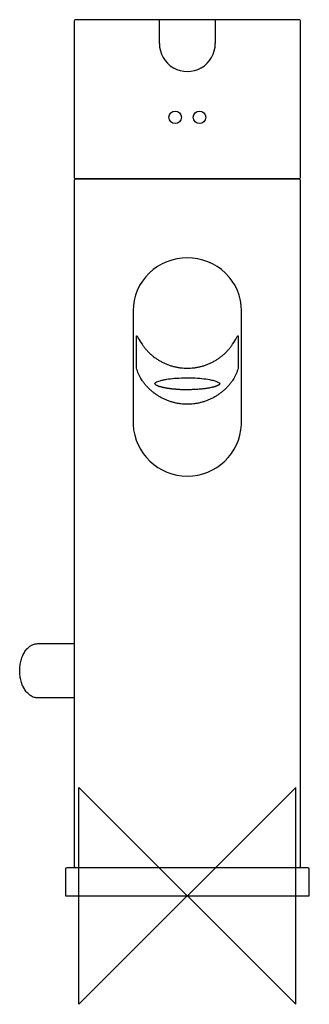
# Model space of a CAD drawing. Header units: millimetres. Extents: x -31 to 22, y -20 to 162.
import ezdxf

# ---------------------------------------------------------------- set-up
doc = ezdxf.new("R2010")
doc.units = ezdxf.units.MM
doc.header["$MEASUREMENT"] = 0
doc.layers.add('ORIGIN', color=6, linetype='Continuous')
doc.layers.add('PLANNING', color=1, linetype='Continuous')

# ---------------------------------------------------------------- blocks, each defined once
blk = doc.blocks.new('707155_F')
at = {"layer": 'ORIGIN'}
for p, q in [((20, 20), (-20, -20)), ((-20, -20), (-20, 20)), ((-20, 20), (20, -20)), ((20, -20), (20, 20))]:
    blk.add_line(p, q, dxfattribs=at)
at = {"layer": 'PLANNING'}
for p, q in [((-20.9, 161.4), (-20.9, 132.52)), ((-5.15, 161.6), (-20.7, 161.6)), ((-5.15, 157.2), (-5.15, 161.6)), ((5.15, 161.6), (5.15, 157.2)), ((20.7, 161.6), (5.15, 161.6)), ((20.9, 132.52), (20.9, 161.4)), ((-20.9, 132.52), (-20.9, 132.51)), ((-20.9, 132.51), (-20.9, 132.5)), ((-20.9, 131.95), (-20.9, 5.45)), ((-20.7, 132.3), (20.7, 132.3)), ((20.65, 132.2), (-20.65, 132.2)), ((20.9, 132.5), (20.9, 132.52)), ((20.9, 5.45), (20.9, 131.95)), ((-10, 107.9), (-10, 86.94)), ((10, 86.94), (10, 107.9)), ((-9.37, 97.45), (-9.37, 103.27)), ((9.37, 103.27), (9.37, 97.45)), ((-27.6, 46.52), (-20.9, 46.52)), ((-20.9, 36.52), (-27.6, 36.52)), ((22.1, 5.2), (-22.1, 5.2))]:
    blk.add_line(p, q, dxfattribs=at)
for points in [[(5.15, 161.6), (-5.15, 161.6)], [(-22.5, 4.8), (-22.5, 0), (22.5, 0), (22.5, 4.8)]]:
    blk.add_lwpolyline(points, dxfattribs=at)
for centre in [(-2.25, 143.6), (2.25, 143.6)]:
    blk.add_circle(centre, 1.15, dxfattribs=at)
for centre, radius, start, end in [((-20.7, 161.4), 0.2, 90, 180), ((18.08, 161.4), 0.2, 80.3815, 88.7548), ((20.7, 161.4), 0.2, 0, 90), ((0, 157.2), 5.15, 179.9944, 0.0056), ((-20.7, 132.5), 0.2, 179.9998, 270), ((-20.65, 131.95), 0.25, 90, 180), ((20.65, 131.95), 0.25, 0, 90), ((20.7, 132.5), 0.2, 270.1319, 359.8683), ((0, 107.54), 10.15, 89.9776, 133.8466), ((0, 107.52), 10.17, 46.1981, 89.9776), ((-0.34, 107.89), 9.66, 133.8466, 179.9553), ((0.36, 107.9), 9.64, 360, 46.1981), ((-5.5, 94.94), 0.728, 219.7406, 231.5146), ((-5.07, 95.48), 1.42, 231.5146, 244.5556), ((-0.03, 121.61), 28.21, 266.6996, 268.4246), ((2.61, 102.28), 8.67, 281.2418, 285.1421), ((0, 87.44), 10.01, 182.9009, 357.0991), ((-20.65, 5.45), 0.25, 180, 270), ((20.65, 5.45), 0.25, 270, 0), ((-22.1, 4.8), 0.4, 90, 180), ((22.1, 4.8), 0.4, 360, 90)]:
    blk.add_arc(centre, radius, start, end, dxfattribs=at)
for points, knots in [([(-9.37, 103.27), (-9.37, 103.39), (-9.28, 103.25), (-8.93, 102.64), (-8.66, 102.19), (-8.35, 101.73)], [19.596783, 19.596783, 19.596783, 19.596783, 20.096783, 20.096783, 20.596783, 20.596783, 20.596783, 20.596783]), ([(8.35, 101.73), (8.66, 102.19), (8.92, 102.64), (9.28, 103.26), (9.37, 103.39), (9.37, 103.27)], [22.573647, 22.573647, 22.573647, 22.573647, 23.073647, 23.073647, 23.573647, 23.573647, 23.573647, 23.573647]), ([(-8.35, 95.08), (-8.66, 95.54), (-8.92, 96.05), (-9.28, 96.97), (-9.37, 97.33), (-9.37, 97.45)], [12.775256, 12.775256, 12.775256, 12.775256, 13.275256, 13.275256, 13.775256, 13.775256, 13.775256, 13.775256]), ([(9.37, 97.45), (9.37, 97.33), (9.28, 96.97), (8.93, 96.06), (8.66, 95.54), (8.35, 95.08)], [9.798392, 9.798392, 9.798392, 9.798392, 10.298392, 10.298392, 10.798392, 10.798392, 10.798392, 10.798392]), ([(4.13, 95.17), (3.65, 95.26), (2.63, 95.39), (1.02, 95.49), (-0.67, 95.5), (-2.3, 95.42), (-3.58, 95.27), (-4.48, 95.11), (-5.03, 94.97), (-5.49, 94.82), (-5.8, 94.68), (-5.97, 94.56), (-6.04, 94.5), (-6.06, 94.47)], [2.281705, 2.281705, 2.281705, 2.281705, 3.732828, 5.384486, 7.111668, 8.790295, 10.302314, 10.958668, 11.529793, 12.01363, 12.393791, 12.546978, 12.655745, 12.655745, 12.655745, 12.655745]), ([(6.06, 94.47), (6.05, 94.49), (5.97, 94.56), (5.82, 94.66), (5.58, 94.78), (5.29, 94.89), (4.8, 95.03), (4.41, 95.12), (4.13, 95.17)], [0.202398, 0.202398, 0.202398, 0.202398, 0.283545, 0.496074, 0.760042, 1.071714, 1.430645, 2.281705, 2.281705, 2.281705, 2.281705]), ([(-30.92, 41.52), (-30.92, 41.85), (-30.88, 42.5), (-30.69, 43.44), (-30.39, 44.3), (-29.98, 45.06), (-29.48, 45.69), (-28.91, 46.16), (-28.27, 46.46), (-27.82, 46.52), (-27.6, 46.52)], [13.307337, 13.307337, 13.307337, 13.307337, 14.291048, 15.252398, 16.169286, 17.032587, 17.830166, 18.566604, 19.255367, 19.91461, 19.91461, 19.91461, 19.91461]), ([(-27.6, 36.52), (-27.82, 36.52), (-28.27, 36.59), (-28.91, 36.89), (-29.48, 37.36), (-29.98, 37.99), (-30.39, 38.75), (-30.69, 39.61), (-30.88, 40.55), (-30.92, 41.2), (-30.92, 41.52)], [6.700064, 6.700064, 6.700064, 6.700064, 7.359307, 8.04807, 8.784508, 9.582087, 10.445414, 11.362276, 12.323626, 13.307337, 13.307337, 13.307337, 13.307337])]:
    blk.add_open_spline(points, degree=3, knots=knots, dxfattribs=at)
for points, weights in [([(-8.35, 101.73), (-5.39, 97.33), (0, 97.33)], [1, 0.880340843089, 1]), ([(0, 97.33), (5.39, 97.33), (8.35, 101.73)], [1, 0.880340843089, 1]), ([(0, 90.68), (-5.39, 90.68), (-8.35, 95.08)], [1, 0.880340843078, 1]), ([(8.35, 95.08), (5.39, 90.68), (0, 90.68)], [1, 0.880340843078, 1]), ([(4.88, 93.91), (5.81, 94.16), (6.06, 94.47)], [1, 0.945783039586, 0.949819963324]), ([(-5.68, 94.2), (-5.14, 93.93), (-4.08, 93.73)], [1, 0.974443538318, 1]), ([(-4.08, 93.73), (-3.02, 93.53), (-1.65, 93.45)], [1, 0.974443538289, 1]), ([(-0.81, 93.42), (2.16, 93.35), (4.3, 93.77)], [1, 0.899080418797, 1])]:
    blk.add_rational_spline(points, weights, degree=2, dxfattribs=at)

msp = doc.modelspace()

# ---------------------------------------------------------------- block references
msp.add_blockref('707155_F', (0, 0))

doc.saveas('drawing.dxf')
